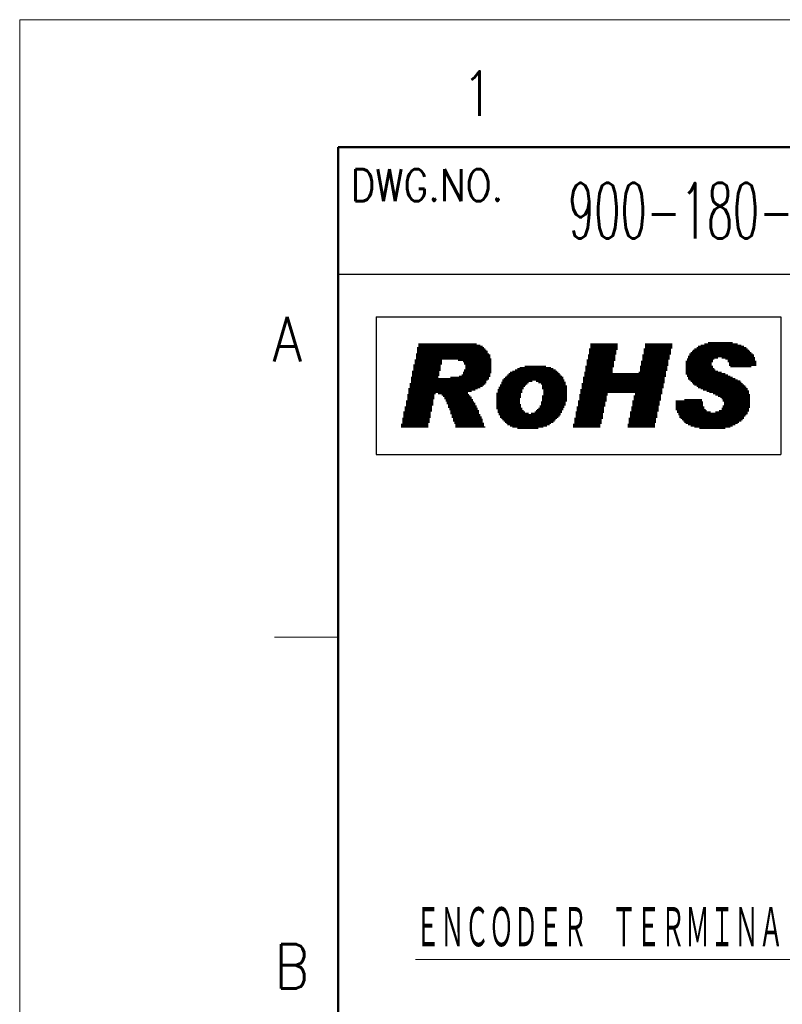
# Model space of a CAD drawing. Header units: millimetres. Extents: x 0 to 594, y 0 to 420.
# Tile 51 of 114: x 0 to 85, y 311 to 420. Entities that reach past the tile are written whole.
import ezdxf

# ---------------------------------------------------------------- set-up
doc = ezdxf.new("R2010")
doc.units = ezdxf.units.MM
doc.header["$LTSCALE"] = 0.257233
doc.layers.add('NoLayerName_001', color=7, linetype='Continuous')
doc.styles.get("Standard").update_dxf_attribs({"font": 'txt', "bigfont": 'extfont2'})

# ---------------------------------------------------------------- blocks, each defined once
blk = doc.blocks.new('JZB_0003')
at = {"layer": 'NoLayerName_001', "color": 3, "lineweight": 13, "insert": (11.99, 2.18), "char_height": 4.36, "attachment_point": 5}
blk.add_mtext('\\A1;\\W0.5500;900-180-708', dxfattribs=at)

msp = doc.modelspace()

# ---------------------------------------------------------------- linework, layer by layer
at = {"layer": 'NoLayerName_001', "color": 7, "linetype": 'Continuous', "lineweight": 13}
for p, q in [((0, 0), (0, 420.0255)), ((0, 420.0255), (593.9754, 420.0255))]:
    msp.add_line(p, q, dxfattribs=at)
at = {"layer": 'NoLayerName_001', "color": 7, "linetype": 'Continuous', "lineweight": 50}
for p, q in [((35.3557, 14.1423), (35.3557, 405.8832)), ((35.3557, 405.8832), (579.8331, 405.8832))]:
    msp.add_line(p, q, dxfattribs=at)
at = {"layer": 'NoLayerName_001', "color": 7, "linetype": 'Continuous', "lineweight": 25}
for p, q in [((35.3557, 391.7409), (120.2093, 391.7409)), ((39.5779, 387.0223), (39.5779, 371.741)), ((39.5779, 387.0223), (84.5574, 387.0223)), ((84.5574, 387.0223), (84.5574, 371.741)), ((44.3312, 384.0564), (44.3312, 374.7069)), ((44.4687, 384.0564), (44.4687, 374.7069)), ((44.6062, 384.0564), (44.6062, 374.7069)), ((44.7437, 384.0564), (44.7437, 374.7069)), ((44.8812, 384.0564), (44.8812, 374.7069)), ((45.0187, 384.0564), (45.0187, 374.7069)), ((45.1562, 384.0564), (45.1562, 374.7069)), ((45.2937, 384.0564), (45.2937, 374.7069)), ((45.4312, 384.0564), (45.4312, 375.2569)), ((45.5687, 384.0564), (45.5687, 375.8069)), ((45.7061, 384.0564), (45.7061, 376.4943)), ((45.8436, 384.0564), (45.8436, 377.1818)), ((45.9811, 384.0564), (45.9811, 377.8692)), ((46.1186, 384.0564), (46.1186, 378.4192)), ((46.2561, 384.0564), (46.2561, 378.5567)), ((46.3936, 384.0564), (46.3936, 378.5567)), ((46.5311, 384.0564), (46.5311, 380.4816)), ((46.6686, 384.0564), (46.6686, 381.0315)), ((46.8061, 384.0564), (46.8061, 381.719)), ((46.9436, 384.0564), (46.9436, 382.269)), ((47.0811, 384.0564), (47.0811, 382.269)), ((47.2186, 384.0564), (47.2186, 382.269)), ((47.356, 384.0564), (47.356, 382.269)), ((47.4935, 384.0564), (47.4935, 382.269)), ((47.631, 384.0564), (47.631, 382.269)), ((47.7685, 384.0564), (47.7685, 382.269)), ((47.906, 384.0564), (47.906, 382.269)), ((48.0435, 384.0564), (48.0435, 382.269)), ((48.181, 384.0564), (48.181, 382.269)), ((48.3185, 384.0564), (48.3185, 382.269)), ((48.456, 384.0564), (48.456, 382.269)), ((48.5935, 384.0564), (48.5935, 382.269)), ((48.731, 384.0564), (48.731, 382.1315)), ((48.8685, 384.0564), (48.8685, 382.1315)), ((49.0059, 384.0564), (49.0059, 382.1315)), ((49.1434, 384.0564), (49.1434, 382.1315)), ((49.2809, 384.0564), (49.2809, 381.994)), ((49.4184, 384.0564), (49.4184, 381.719)), ((49.5559, 384.0564), (49.5559, 374.7069)), ((49.6934, 384.0564), (49.6934, 374.7069)), ((49.8309, 384.0564), (49.8309, 378.6942)), ((49.9684, 384.0564), (49.9684, 378.6942)), ((50.1059, 384.0564), (50.1059, 378.6942)), ((50.2434, 384.0564), (50.2434, 378.8317)), ((50.3809, 384.0564), (50.3809, 378.8317)), ((50.5184, 384.0564), (50.5184, 378.8317)), ((50.6558, 384.0564), (50.6558, 378.9692)), ((50.7933, 383.9189), (50.7933, 378.9692)), ((50.9308, 383.9189), (50.9308, 379.1067)), ((51.0683, 383.9189), (51.0683, 379.1067)), ((63.4426, 384.0564), (63.4426, 374.7069)), ((63.5801, 384.0564), (63.5801, 374.7069)), ((63.7176, 384.0564), (63.7176, 374.7069)), ((63.855, 384.0564), (63.855, 374.7069)), ((63.9925, 384.0564), (63.9925, 374.7069)), ((64.13, 384.0564), (64.13, 374.7069)), ((64.2675, 384.0564), (64.2675, 374.7069)), ((64.405, 384.0564), (64.405, 374.7069)), ((64.5425, 384.0564), (64.5425, 375.1194)), ((64.68, 384.0564), (64.68, 375.6694)), ((64.8175, 384.0564), (64.8175, 376.3568)), ((64.955, 384.0564), (64.955, 377.0443)), ((65.0925, 384.0564), (65.0925, 377.5943)), ((65.23, 384.0564), (65.23, 378.2817)), ((65.3675, 384.0564), (65.3675, 378.5567)), ((65.5049, 384.0564), (65.5049, 378.5567)), ((65.6424, 384.0564), (65.6424, 378.5567)), ((65.7799, 384.0564), (65.7799, 378.5567)), ((65.9174, 384.0564), (65.9174, 381.444)), ((66.0549, 384.0564), (66.0549, 382.1315)), ((66.1924, 384.0564), (66.1924, 382.8189)), ((66.3299, 384.0564), (66.3299, 383.3689)), ((69.4922, 384.0564), (69.4922, 374.7069)), ((69.6297, 384.0564), (69.6297, 374.7069)), ((69.7672, 384.0564), (69.7672, 374.7069)), ((69.9047, 384.0564), (69.9047, 374.7069)), ((70.0422, 384.0564), (70.0422, 374.7069)), ((70.1797, 384.0564), (70.1797, 374.7069)), ((70.3172, 384.0564), (70.3172, 374.7069)), ((70.4546, 384.0564), (70.4546, 374.7069)), ((70.5921, 384.0564), (70.5921, 375.2569)), ((70.7296, 384.0564), (70.7296, 375.8069)), ((70.8671, 384.0564), (70.8671, 376.4943)), ((71.0046, 384.0564), (71.0046, 377.1818)), ((71.1421, 384.0564), (71.1421, 377.7317)), ((71.2796, 384.0564), (71.2796, 378.4192)), ((71.4171, 384.0564), (71.4171, 379.1067)), ((71.5546, 384.0564), (71.5546, 379.6566)), ((71.6921, 384.0564), (71.6921, 380.3441)), ((71.8296, 384.0564), (71.8296, 381.0315)), ((71.9671, 384.0564), (71.9671, 381.5815)), ((72.1045, 384.0564), (72.1045, 382.269)), ((72.242, 384.0564), (72.242, 382.8189)), ((72.3795, 384.0564), (72.3795, 383.5064)), ((75.6793, 383.9189), (75.6793, 378.9692)), ((75.8168, 383.9189), (75.8168, 378.9692)), ((75.9543, 383.9189), (75.9543, 378.8317)), ((76.0918, 384.0564), (76.0918, 378.8317)), ((76.2293, 384.0564), (76.2293, 378.8317)), ((76.3668, 384.0564), (76.3668, 378.6942)), ((76.5043, 384.1939), (76.5043, 378.6942)), ((76.6418, 384.1939), (76.6418, 378.5567)), ((76.7793, 384.1939), (76.7793, 378.5567)), ((76.9168, 384.1939), (76.9168, 381.994)), ((77.0542, 384.1939), (77.0542, 382.269)), ((77.1917, 384.1939), (77.1917, 382.4065)), ((77.3292, 384.1939), (77.3292, 382.4065)), ((77.4667, 384.1939), (77.4667, 382.4065)), ((77.6042, 384.1939), (77.6042, 382.544)), ((77.7417, 384.1939), (77.7417, 382.544)), ((77.8792, 384.1939), (77.8792, 382.544)), ((78.0167, 384.1939), (78.0167, 382.4065)), ((78.1542, 384.1939), (78.1542, 382.4065)), ((78.2917, 384.1939), (78.2917, 382.4065)), ((78.4292, 384.1939), (78.4292, 382.269)), ((78.5667, 384.1939), (78.5667, 382.269)), ((78.7041, 384.1939), (78.7041, 381.994)), ((78.8416, 384.1939), (78.8416, 381.5815)), ((78.9791, 384.1939), (78.9791, 381.444)), ((79.1166, 384.1939), (79.1166, 381.444)), ((79.2541, 384.0564), (79.2541, 381.444)), ((79.3916, 384.0564), (79.3916, 381.444)), ((79.5291, 384.0564), (79.5291, 381.444)), ((79.6666, 384.0564), (79.6666, 381.444)), ((79.8041, 383.9189), (79.8041, 381.444)), ((79.9416, 383.9189), (79.9416, 381.444)), ((80.0791, 383.9189), (80.0791, 381.444)), ((44.0562, 382.9564), (44.0562, 374.7069)), ((44.1937, 383.6439), (44.1937, 374.7069)), ((51.2058, 383.7814), (51.2058, 379.2442)), ((51.3433, 383.7814), (51.3433, 379.2442)), ((51.4808, 383.6439), (51.4808, 379.3816)), ((51.6183, 383.5064), (51.6183, 379.5191)), ((51.7558, 383.3689), (51.7558, 379.6566)), ((51.8933, 383.2314), (51.8933, 379.9316)), ((52.0308, 382.9564), (52.0308, 380.0691)), ((52.1683, 382.8189), (52.1683, 380.3441)), ((63.1676, 382.8189), (63.1676, 374.7069)), ((63.3051, 383.5064), (63.3051, 374.7069)), ((69.2172, 382.8189), (69.2172, 374.7069)), ((69.3547, 383.5064), (69.3547, 374.7069)), ((74.4419, 382.9564), (74.4419, 379.9316)), ((74.5794, 383.0939), (74.5794, 379.7941)), ((74.7169, 383.2314), (74.7169, 379.6566)), ((74.8544, 383.3689), (74.8544, 379.5191)), ((74.9919, 383.5064), (74.9919, 379.3816)), ((75.1294, 383.5064), (75.1294, 379.3816)), ((75.2669, 383.6439), (75.2669, 379.2442)), ((75.4043, 383.7814), (75.4043, 379.1067)), ((75.5418, 383.7814), (75.5418, 379.1067)), ((80.2166, 383.7814), (80.2166, 381.444)), ((80.354, 383.7814), (80.354, 381.444)), ((80.4915, 383.6439), (80.4915, 381.444)), ((80.629, 383.6439), (80.629, 381.444)), ((80.7665, 383.5064), (80.7665, 381.444)), ((80.904, 383.3689), (80.904, 381.444)), ((81.0415, 383.2314), (81.0415, 381.444)), ((81.179, 383.0939), (81.179, 381.444)), ((81.3165, 382.9564), (81.3165, 381.5815)), ((81.454, 382.8189), (81.454, 381.5815)), ((43.9188, 382.269), (43.9188, 374.7069)), ((52.3057, 382.4065), (52.3057, 380.7566)), ((63.0301, 382.269), (63.0301, 374.7069)), ((69.0797, 382.1315), (69.0797, 374.7069)), ((74.0294, 382.1315), (74.0294, 380.6191)), ((74.1669, 382.4065), (74.1669, 380.3441)), ((74.3044, 382.6814), (74.3044, 380.0691)), ((81.5915, 382.544), (81.5915, 381.5815)), ((81.729, 382.1315), (81.729, 381.5815)), ((43.6438, 381.0315), (43.6438, 374.7069)), ((43.7813, 381.719), (43.7813, 374.7069)), ((49.2809, 380.8941), (49.2809, 374.7069)), ((49.4184, 381.169), (49.4184, 374.7069)), ((54.3681, 380.7566), (54.3681, 374.9819)), ((54.5056, 380.8941), (54.5056, 374.8444)), ((54.6431, 380.8941), (54.6431, 374.8444)), ((54.7806, 381.0315), (54.7806, 374.7069)), ((54.9181, 381.0315), (54.9181, 374.7069)), ((55.0556, 381.169), (55.0556, 374.7069)), ((55.1931, 381.169), (55.1931, 374.7069)), ((55.3306, 381.3065), (55.3306, 374.5694)), ((55.4681, 381.3065), (55.4681, 374.5694)), ((55.6055, 381.444), (55.6055, 378.0067)), ((55.743, 381.444), (55.743, 378.5567)), ((55.8805, 381.444), (55.8805, 378.9692)), ((56.018, 381.444), (56.018, 379.2442)), ((56.1555, 381.5815), (56.1555, 379.3816)), ((56.293, 381.5815), (56.293, 379.5191)), ((56.4305, 381.5815), (56.4305, 379.6566)), ((56.568, 381.5815), (56.568, 379.7941)), ((56.7055, 381.5815), (56.7055, 379.7941)), ((56.843, 381.5815), (56.843, 379.7941)), ((56.9805, 381.5815), (56.9805, 379.9316)), ((57.118, 381.5815), (57.118, 379.9316)), ((57.2554, 381.5815), (57.2554, 379.9316)), ((57.3929, 381.5815), (57.3929, 379.7941)), ((57.5304, 381.5815), (57.5304, 379.7941)), ((57.6679, 381.5815), (57.6679, 379.6566)), ((57.8054, 381.5815), (57.8054, 379.6566)), ((57.9429, 381.5815), (57.9429, 379.5191)), ((58.0804, 381.5815), (58.0804, 378.9692)), ((58.2179, 381.5815), (58.2179, 374.8444)), ((58.3554, 381.5815), (58.3554, 374.8444)), ((58.4929, 381.444), (58.4929, 374.8444)), ((58.6304, 381.444), (58.6304, 374.9819)), ((58.7679, 381.444), (58.7679, 374.9819)), ((58.9053, 381.444), (58.9053, 375.1194)), ((59.0428, 381.3065), (59.0428, 375.2569)), ((59.1803, 381.3065), (59.1803, 375.2569)), ((59.3178, 381.169), (59.3178, 375.3944)), ((59.4553, 381.169), (59.4553, 375.5319)), ((59.5928, 381.0315), (59.5928, 375.6694)), ((59.7303, 380.8941), (59.7303, 375.8069)), ((59.8678, 380.7566), (59.8678, 375.9444)), ((62.7551, 380.8941), (62.7551, 374.7069)), ((62.8926, 381.5815), (62.8926, 374.7069)), ((65.9174, 380.7566), (65.9174, 378.5567)), ((66.0549, 380.7566), (66.0549, 378.5567)), ((66.1924, 380.7566), (66.1924, 378.5567)), ((66.3299, 380.7566), (66.3299, 378.5567)), ((66.4674, 380.7566), (66.4674, 378.5567)), ((66.6049, 380.7566), (66.6049, 378.5567)), ((66.7424, 380.7566), (66.7424, 378.5567)), ((66.8799, 380.7566), (66.8799, 378.5567)), ((67.0174, 380.7566), (67.0174, 378.5567)), ((67.1548, 380.7566), (67.1548, 378.5567)), ((67.2923, 380.7566), (67.2923, 378.5567)), ((67.4298, 380.7566), (67.4298, 378.5567)), ((67.5673, 380.7566), (67.5673, 378.5567)), ((67.7048, 380.7566), (67.7048, 378.5567)), ((67.8423, 380.7566), (67.8423, 378.5567)), ((67.9798, 380.7566), (67.9798, 378.5567)), ((68.1173, 380.7566), (68.1173, 378.5567)), ((68.2548, 380.7566), (68.2548, 378.5567)), ((68.3923, 380.7566), (68.3923, 374.7069)), ((68.5298, 380.7566), (68.5298, 374.7069)), ((68.6673, 380.7566), (68.6673, 374.7069)), ((68.8047, 380.8941), (68.8047, 374.7069)), ((68.9422, 381.5815), (68.9422, 374.7069)), ((76.9168, 381.5815), (76.9168, 378.5567)), ((77.0542, 381.3065), (77.0542, 378.4192)), ((77.1917, 381.169), (77.1917, 378.4192)), ((77.3292, 381.0315), (77.3292, 378.2817)), ((77.4667, 381.0315), (77.4667, 378.2817)), ((77.6042, 380.8941), (77.6042, 378.1442)), ((77.7417, 380.8941), (77.7417, 378.1442)), ((77.8792, 380.8941), (77.8792, 378.0067)), ((78.0167, 380.7566), (78.0167, 377.8692)), ((78.1542, 380.7566), (78.1542, 377.5943)), ((78.2917, 380.7566), (78.2917, 374.5694)), ((43.3688, 379.6566), (43.3688, 374.7069)), ((43.5063, 380.3441), (43.5063, 374.7069)), ((46.5311, 380.2066), (46.5311, 378.4192)), ((46.6686, 380.2066), (46.6686, 378.4192)), ((46.8061, 380.2066), (46.8061, 378.4192)), ((46.9436, 380.2066), (46.9436, 378.2817)), ((47.0811, 380.2066), (47.0811, 378.1442)), ((47.2186, 380.2066), (47.2186, 377.8692)), ((47.356, 380.2066), (47.356, 377.5943)), ((47.4935, 380.2066), (47.4935, 377.3193)), ((47.631, 380.2066), (47.631, 376.9068)), ((47.7685, 380.2066), (47.7685, 376.6318)), ((47.906, 380.3441), (47.906, 376.2193)), ((48.0435, 380.3441), (48.0435, 375.8069)), ((48.181, 380.3441), (48.181, 375.3944)), ((48.3185, 380.3441), (48.3185, 375.1194)), ((48.456, 380.3441), (48.456, 374.7069)), ((48.5935, 380.3441), (48.5935, 374.7069)), ((48.731, 380.3441), (48.731, 374.7069)), ((48.8685, 380.4816), (48.8685, 374.7069)), ((49.0059, 380.4816), (49.0059, 374.7069)), ((49.1434, 380.6191), (49.1434, 374.7069)), ((53.5432, 379.7941), (53.5432, 375.6694)), ((53.6807, 380.0691), (53.6807, 375.5319)), ((53.8182, 380.2066), (53.8182, 375.3944)), ((53.9556, 380.3441), (53.9556, 375.2569)), ((54.0931, 380.4816), (54.0931, 375.1194)), ((54.2306, 380.6191), (54.2306, 374.9819)), ((60.0053, 380.6191), (60.0053, 376.0818)), ((60.1428, 380.4816), (60.1428, 376.3568)), ((60.2803, 380.3441), (60.2803, 376.6318)), ((60.4178, 380.0691), (60.4178, 376.9068)), ((60.5552, 379.7941), (60.5552, 377.1818)), ((62.4801, 379.6566), (62.4801, 374.7069)), ((62.6176, 380.3441), (62.6176, 374.7069)), ((78.4292, 380.6191), (78.4292, 374.7069)), ((78.5667, 380.6191), (78.5667, 374.7069)), ((78.7041, 380.4816), (78.7041, 374.7069)), ((78.8416, 380.4816), (78.8416, 374.7069)), ((78.9791, 380.3441), (78.9791, 374.8444)), ((79.1166, 380.3441), (79.1166, 374.8444)), ((79.2541, 380.2066), (79.2541, 374.9819)), ((79.3916, 380.2066), (79.3916, 374.9819)), ((79.5291, 380.0691), (79.5291, 375.1194)), ((79.6666, 380.0691), (79.6666, 375.1194)), ((79.8041, 379.9316), (79.8041, 375.2569)), ((79.9416, 379.9316), (79.9416, 375.3944)), ((80.0791, 379.7941), (80.0791, 375.3944)), ((80.2166, 379.6566), (80.2166, 375.5319)), ((43.2313, 379.1067), (43.2313, 374.7069)), ((52.9932, 378.5567), (52.9932, 376.7693)), ((53.1307, 378.9692), (53.1307, 376.3568)), ((53.2682, 379.2442), (53.2682, 376.0818)), ((53.4057, 379.5191), (53.4057, 375.8069)), ((60.6927, 379.3816), (60.6927, 377.5943)), ((62.3426, 378.9692), (62.3426, 374.7069)), ((80.354, 379.5191), (80.354, 375.6694)), ((80.4915, 379.3816), (80.4915, 375.9444)), ((80.629, 379.2442), (80.629, 376.0818)), ((80.7665, 379.1067), (80.7665, 376.2193)), ((80.904, 378.8317), (80.904, 376.4943)), ((42.9563, 377.7317), (42.9563, 374.7069)), ((43.0938, 378.4192), (43.0938, 374.7069)), ((49.8309, 378.4192), (49.8309, 374.7069)), ((49.9684, 378.2817), (49.9684, 374.7069)), ((50.1059, 378.1442), (50.1059, 374.7069)), ((50.2434, 377.8692), (50.2434, 374.7069)), ((50.3809, 377.5943), (50.3809, 374.7069)), ((50.5184, 377.4568), (50.5184, 374.7069)), ((57.9429, 377.5943), (57.9429, 374.7069)), ((58.0804, 378.2817), (58.0804, 374.7069)), ((62.0677, 377.7317), (62.0677, 374.7069)), ((62.2051, 378.4192), (62.2051, 374.7069)), ((68.1173, 377.7317), (68.1173, 374.7069)), ((68.2548, 378.2817), (68.2548, 374.7069)), ((72.9295, 377.7317), (72.9295, 376.6318)), ((73.067, 377.7317), (73.067, 376.3568)), ((73.2045, 377.7317), (73.2045, 376.0818)), ((73.342, 377.7317), (73.342, 375.8069)), ((73.4795, 377.7317), (73.4795, 375.6694)), ((73.617, 377.7317), (73.617, 375.5319)), ((73.7544, 377.7317), (73.7544, 375.3944)), ((73.8919, 377.8692), (73.8919, 375.2569)), ((74.0294, 377.8692), (74.0294, 375.1194)), ((74.1669, 377.8692), (74.1669, 375.1194)), ((74.3044, 377.8692), (74.3044, 374.9819)), ((74.4419, 377.8692), (74.4419, 374.9819)), ((74.5794, 377.8692), (74.5794, 374.8444)), ((74.7169, 377.8692), (74.7169, 374.8444)), ((74.8544, 377.8692), (74.8544, 374.8444)), ((74.9919, 377.8692), (74.9919, 374.7069)), ((75.1294, 377.8692), (75.1294, 374.7069)), ((75.2669, 377.8692), (75.2669, 374.7069)), ((75.4043, 377.8692), (75.4043, 374.7069)), ((75.5418, 377.8692), (75.5418, 374.5694)), ((75.6793, 377.8692), (75.6793, 374.5694)), ((75.8168, 377.5943), (75.8168, 374.5694)), ((81.0415, 378.4192), (81.0415, 376.9068)), ((42.6813, 376.4943), (42.6813, 374.7069)), ((42.8188, 377.0443), (42.8188, 374.7069)), ((50.6558, 377.1818), (50.6558, 374.7069)), ((50.7933, 376.9068), (50.7933, 374.7069)), ((50.9308, 376.6318), (50.9308, 374.7069)), ((55.6055, 377.3193), (55.6055, 374.5694)), ((55.743, 376.9068), (55.743, 374.5694)), ((55.8805, 376.6318), (55.8805, 374.5694)), ((56.018, 376.4943), (56.018, 374.5694)), ((56.1555, 376.3568), (56.1555, 374.5694)), ((56.293, 376.3568), (56.293, 374.5694)), ((56.4305, 376.3568), (56.4305, 374.5694)), ((56.843, 376.3568), (56.843, 374.5694)), ((56.9805, 376.3568), (56.9805, 374.5694)), ((57.118, 376.3568), (57.118, 374.5694)), ((57.2554, 376.4943), (57.2554, 374.5694)), ((57.3929, 376.6318), (57.3929, 374.5694)), ((57.5304, 376.7693), (57.5304, 374.5694)), ((57.6679, 376.9068), (57.6679, 374.7069)), ((57.8054, 377.1818), (57.8054, 374.7069)), ((61.7927, 376.4943), (61.7927, 374.7069)), ((61.9302, 377.0443), (61.9302, 374.7069)), ((67.8423, 376.4943), (67.8423, 374.7069)), ((67.9798, 377.0443), (67.9798, 374.7069)), ((75.9543, 377.0443), (75.9543, 374.5694)), ((76.0918, 376.7693), (76.0918, 374.5694)), ((76.2293, 376.6318), (76.2293, 374.5694)), ((76.3668, 376.4943), (76.3668, 374.5694)), ((76.5043, 376.4943), (76.5043, 374.5694)), ((76.6418, 376.4943), (76.6418, 374.5694)), ((76.7793, 376.3568), (76.7793, 374.5694)), ((76.9168, 376.3568), (76.9168, 374.5694)), ((77.0542, 376.3568), (77.0542, 374.5694)), ((77.1917, 376.3568), (77.1917, 374.5694)), ((77.3292, 376.4943), (77.3292, 374.5694)), ((77.4667, 376.4943), (77.4667, 374.5694)), ((77.6042, 376.4943), (77.6042, 374.5694)), ((77.7417, 376.6318), (77.7417, 374.5694)), ((77.8792, 376.6318), (77.8792, 374.5694)), ((78.0167, 376.9068), (78.0167, 374.5694)), ((78.1542, 377.1818), (78.1542, 374.5694)), ((42.5438, 375.8069), (42.5438, 374.7069)), ((51.0683, 376.2193), (51.0683, 374.7069)), ((51.2058, 375.9444), (51.2058, 374.7069)), ((51.3433, 375.6694), (51.3433, 374.7069)), ((51.4808, 375.2569), (51.4808, 374.7069)), ((56.568, 376.2193), (56.568, 374.5694)), ((56.7055, 376.2193), (56.7055, 374.5694)), ((61.6552, 375.8069), (61.6552, 374.7069)), ((67.7048, 375.8069), (67.7048, 374.7069)), ((42.4063, 375.1194), (42.4063, 374.7069)), ((51.6183, 374.8444), (51.6183, 374.7069)), ((61.5177, 375.1194), (61.5177, 374.7069)), ((67.5673, 375.1194), (67.5673, 374.7069)), ((39.5779, 371.741), (84.5574, 371.741))]:
    msp.add_line(p, q, dxfattribs=at)
at = {"layer": 'NoLayerName_001', "color": 2, "linetype": 'Continuous', "lineweight": 13}
msp.add_line((28.2845, 351.4354), (35.3557, 351.4354), dxfattribs=at)

# ---------------------------------------------------------------- block references
at = {"layer": 'NoLayerName_001', "xscale": 1.414227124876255, "yscale": 1.414227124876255, "zscale": 1.414227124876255}
msp.add_blockref('JZB_0003', (60.8259, 395.729), dxfattribs=at)

# ---------------------------------------------------------------- texts
at = {"layer": 'NoLayerName_001', "color": 2, "lineweight": 13, "attachment_point": 7}
for s, insert, char_height in [('\\A1;\\W0.8600;1', (49.0719, 409.3491), 4.949795), ('\\A1;\\W0.8600;DWG.NO.', (36.7699, 399.8727), 3.535568), ('\\A1;\\W0.8600;A', (28.0806, 382.0737), 4.949795), ('\\A1;\\W0.8600;B', (28.308, 312.3879), 4.949795)]:
    msp.add_mtext(s, dxfattribs=dict(at, insert=insert, char_height=char_height))
at = {"layer": 'NoLayerName_001', "color": 3, "lineweight": 13, "insert": (43.9775, 316.6141), "char_height": 4.949795, "attachment_point": 7}
msp.add_mtext('\\A1;\\W0.5000;\\LＥＮＣＯＤＥＲ\u3000ＴＥＲＭＩＮＡＬ\u3000ＣＯＮＮＥＣＴＩＯＮ\\l', dxfattribs=at)

doc.saveas('drawing.dxf')
